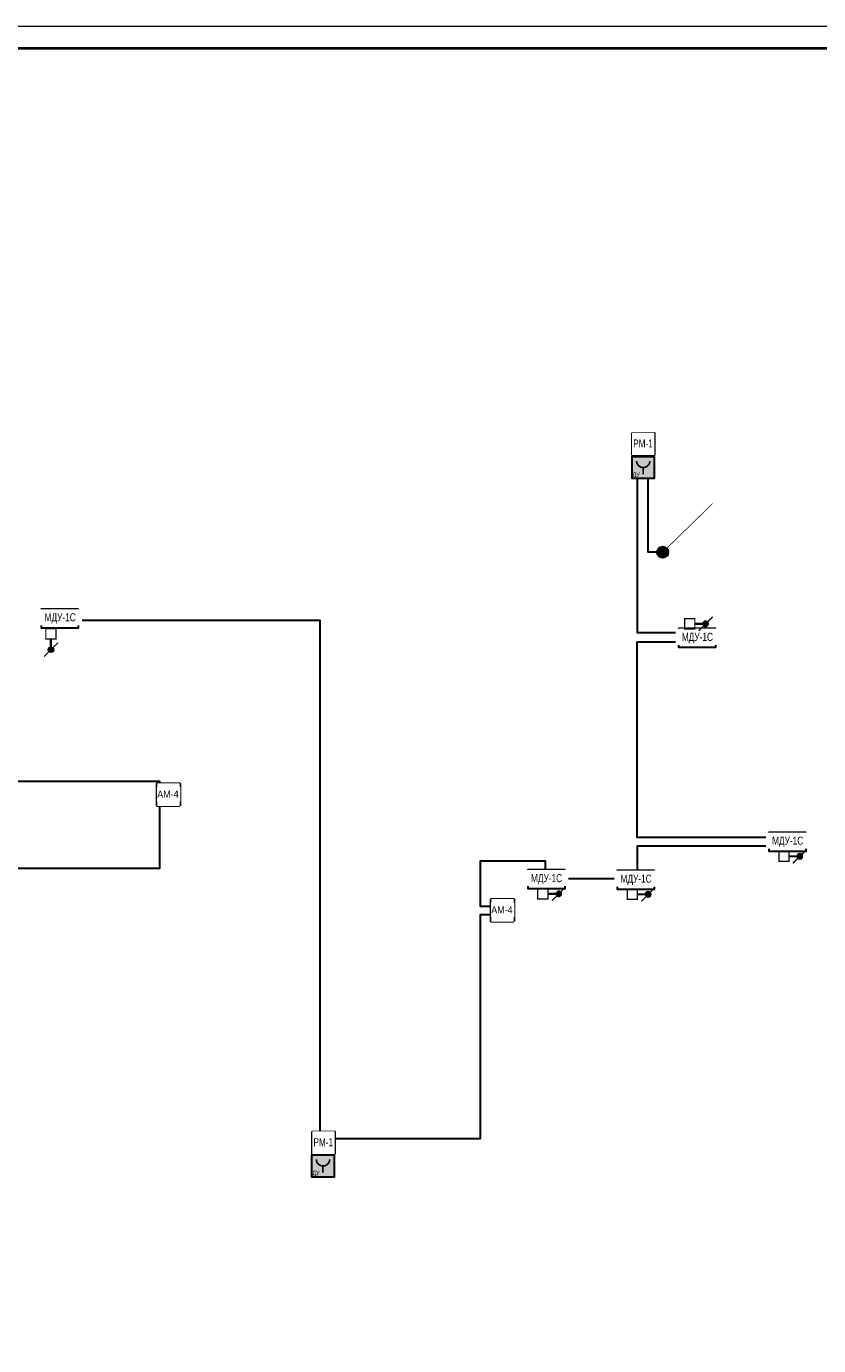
# Model space of a CAD drawing. Header units: millimetres. Extents: x -816133 to 919604, y 87941 to 147341.
# Tile 3 of 201: x -778378 to -760546, y 117641 to 147341. Entities that reach past the tile are written whole.
import ezdxf
from ezdxf.enums import TextEntityAlignment as Align

# ---------------------------------------------------------------- set-up
doc = ezdxf.new("R2010")
doc.units = ezdxf.units.MM
doc.set_wipeout_variables(frame=1)
for name, color, linetype, lineweight in [('_АПС_Оборудование', 1, 'Continuous', 30), ('RC-Извещатели_пожарные', 1, 'Continuous', 30), ('СС-011-ПОЖ-СИГНАЛИЗАЦИЯ', 1, 'Continuous', 30), ('УГО АПС и АПЗ$0$_АПС_Оборудование', 1, 'Continuous', 30), ('УГО АПС и АПЗ$0$АПС', 1, 'Continuous', 50), ('УГО АПС и АПЗ$0$СС-011-ПОЖ-СИГНАЛИЗАЦИЯ', 1, 'Continuous', 30)]:
    doc.layers.add(name, color=color, linetype=linetype, lineweight=lineweight)
for name, color, linetype in [('EI_HATCH_GALV', 7, 'Continuous'), ('АПС', 5, 'Continuous'), ('АПС_Оборудование', 1, 'Continuous'), ('формат', 250, 'Continuous')]:
    doc.layers.add(name, color=color, linetype=linetype)
doc.styles.add('Arial', font='arial.ttf', dxfattribs={"width": 0.9, "height": 700})
doc.styles.add('Arial Narrow', font='ARIALN.TTF', dxfattribs={"width": 0.9, "height": 600})

# ---------------------------------------------------------------- blocks, each defined once
blk = doc.blocks.new('*U1162')
at = {"color": 0, "lineweight": 0}
blk.add_lwpolyline([(-841, 0), (0, 0), (0, 594), (-841, 594)], close=True, dxfattribs=at)
at = {"lineweight": 40}
blk.add_lwpolyline([(-821, 5), (-5, 5), (-5, 589), (-821, 589)], close=True, dxfattribs=at)
at = {"style": 'Arial', "width": 0.9, "flags": 8}
blk.add_attdef('FORMAT', (-36.87, 1.26), '', height=2.8, dxfattribs=at)
blk = doc.blocks.new('ам4')
at = {"layer": '_АПС_Оборудование', "lineweight": 40, "ltscale": 100}
blk.add_lwpolyline([(445835, -194248), (445327, -194248), (445327, -193740), (445835, -193740)], close=True, dxfattribs=at)
blk.add_wipeout([(445327, -193740), (445835, -193740), (445835, -194248), (445327, -194248)]).dxf.layer = 'АПС_Оборудование'
at = {"layer": '_АПС_Оборудование', "ltscale": 100, "insert": (445583, -193981), "char_height": 160, "attachment_point": 5, "style": 'Arial', "bg_fill": 2}
blk.add_mtext_dynamic_manual_height_columns('\\pxi-0.17961;АМ-4', width=363, gutter_width=174694, heights=[0], dxfattribs=at)
blk = doc.blocks.new('УГО АПС и АПЗ$0$РМ-1')
at = {"layer": 'УГО АПС и АПЗ$0$АПС', "color": 1, "lineweight": 30, "ltscale": 100}
blk.add_lwpolyline([(-210, 420), (210, 420), (210, 0), (-210, 0)], close=True, dxfattribs=at)
at = {"layer": 'УГО АПС и АПЗ$0$СС-011-ПОЖ-СИГНАЛИЗАЦИЯ', "color": 1, "lineweight": 30}
blk.add_lwpolyline([(-210, 420), (210, 420), (210, 0), (-210, 0)], close=True, dxfattribs=at)
at = {"color": 1}
blk.add_wipeout([(-210, 420), (210, 420), (210, 0), (-210, 0), (-210, 0)], dxfattribs=at)
at = {"color": 1, "lineweight": 30, "style": 'Arial Narrow', "width": 0.9}
blk.add_text('РМ-1', height=150, dxfattribs=at).set_placement((-4, 219), align=Align.MIDDLE_CENTER)
blk = doc.blocks.new('_МДУ')
at = {"color": 1}
blk.add_wipeout([(-350, 175), (350, 175), (350, -175), (-350, -175)], dxfattribs=at)
at = {"layer": 'АПС', "color": 1, "lineweight": 30, "ltscale": 200}
blk.add_lwpolyline([(350, 175), (-350, 175), (-350, -175), (350, -175)], close=True, dxfattribs=at)
at = {"layer": 'АПС', "color": 0, "lineweight": 30, "ltscale": 200, "insert": (3, 0), "char_height": 151, "width": 668.29, "attachment_point": 5, "style": 'Arial Narrow', "bg_fill": 2}
blk.add_mtext('МДУ-1С', dxfattribs=at)
blk = doc.blocks.new('озк_выт')
at = {"layer": 'УГО АПС и АПЗ$0$_АПС_Оборудование', "ltscale": 200}
h = blk.add_hatch(color=5, dxfattribs=at)
h.dxf.hatch_style = 1
h.paths.add_polyline_path([(468756, -41333, 1), (468645, -41333, 1)])
at = {"color": 5, "const_width": 29.5}
blk.add_lwpolyline([(468544, -41177), (468661, -41294)], dxfattribs=at)
at = {"layer": 'УГО АПС и АПЗ$0$_АПС_Оборудование', "color": 5, "lineweight": 35, "ltscale": 200}
blk.add_line((468631, -41333), (468458, -41334), dxfattribs=at)
at = {"layer": 'УГО АПС и АПЗ$0$_АПС_Оборудование', "color": 5, "const_width": 29.5}
blk.add_lwpolyline([(468227, -41449), (468458, -41449), (468458, -41218), (468227, -41218)], close=True, dxfattribs=at)
blk.add_lwpolyline([(468740, -41373), (468857, -41490)], dxfattribs=at)
at = {"layer": 'УГО АПС и АПЗ$0$_АПС_Оборудование', "color": 5}
blk.add_circle((468700, -41333), 55.4, dxfattribs=at)
blk = doc.blocks.new('озк_пр')
at = {"layer": 'УГО АПС и АПЗ$0$_АПС_Оборудование', "ltscale": 200}
h = blk.add_hatch(color=1, dxfattribs=at)
h.dxf.hatch_style = 1
h.paths.add_polyline_path([(468761, -41723, 1), (468650, -41723, 1)])
at = {"color": 1, "const_width": 29.5}
blk.add_lwpolyline([(468549, -41567), (468666, -41684)], dxfattribs=at)
at = {"layer": 'УГО АПС и АПЗ$0$_АПС_Оборудование', "color": 1, "lineweight": 35, "ltscale": 200}
blk.add_line((468636, -41723), (468463, -41723), dxfattribs=at)
at = {"layer": 'УГО АПС и АПЗ$0$_АПС_Оборудование', "color": 1, "const_width": 29.5}
blk.add_lwpolyline([(468233, -41839), (468463, -41839), (468463, -41608), (468232, -41608)], close=True, dxfattribs=at)
blk.add_lwpolyline([(468745, -41762), (468862, -41880)], dxfattribs=at)
at = {"layer": 'УГО АПС и АПЗ$0$_АПС_Оборудование', "color": 1}
blk.add_circle((468706, -41723), 55.4, dxfattribs=at)
blk = doc.blocks.new('*U1156')
at = {"ltscale": 100}
h = blk.add_hatch(color=256, dxfattribs=at)
h.dxf.hatch_style = 1
h.paths.add_polyline_path([(-34.8, 0, 1), (34.8, 0, 1)])
at = {"lineweight": 30}
blk.add_lwpolyline([(312.8, 312.8, 0, 45, 0), (185.6, 185.6, 4.5, 4.5, 0), (24.6, 24.6, 4.5, 4.5, 0)], format="xyseb", dxfattribs=at)
blk.add_circle((0, 0), 34.8, dxfattribs=at)
blk = doc.blocks.new('УДП')
at = {"color": 30}
blk.add_wipeout([(324223, -148669), (324222, -149169), (323722, -149169), (323723, -148669)], dxfattribs=at).dxf.layer = 'RC-Извещатели_пожарные'
blk.add_wipeout([(323722, -149169), (323723, -148669), (324223, -148669), (324222, -149169)], dxfattribs=at).dxf.layer = 'RC-Извещатели_пожарные'
at = {"layer": 'EI_HATCH_GALV', "lineweight": 30, "true_color": 0xffffff}
h = blk.add_hatch(color=7, dxfattribs=at)
h.dxf.hatch_style = 1
h.paths.add_polyline_path([(324223, -148669), (324222, -149169), (323722, -149169), (323723, -148669)])
at = {"layer": 'RC-Извещатели_пожарные', "color": 30, "ltscale": 30}
blk.add_lwpolyline([(324223, -148669), (324222, -149169), (323722, -149169), (323723, -148669)], close=True, dxfattribs=at)
at = {"layer": 'RC-Извещатели_пожарные', "color": 30, "ltscale": 30, "const_width": 37.5}
blk.add_lwpolyline([(323823, -148769, 1), (324123, -148769, 1)], format="xyb", dxfattribs=at)
blk.add_lwpolyline([(323972, -148919), (323972, -149069)], dxfattribs=at)
at = {"color": 30, "lineweight": 30, "style": 'Arial Narrow', "width": 0.9}
blk.add_text('ДУ', height=100, dxfattribs=at).set_placement((323814, -149078), align=Align.MIDDLE_CENTER)

msp = doc.modelspace()

# ---------------------------------------------------------------- linework, layer by layer
at = {"layer": 'СС-011-ПОЖ-СИГНАЛИЗАЦИЯ', "ltscale": 100}
for points in [[(-764054, 135504), (-764385, 135504), (-764385, 137775), (-764630, 137775), (-764630, 133699), (-763591, 133699), (-763591, 133481), (-764634, 133481), (-764634, 129086), (-761505, 129086), (-761505, 128888), (-764631, 128888), (-764631, 128150), (-766690, 128150), (-766690, 128548), (-768162, 128548), (-768162, 127535), (-767717, 127535), (-767717, 127337), (-768162, 127337), (-768162, 122296), (-771542, 122296), (-771542, 121758), (-771769, 121758), (-771769, 133964), (-777202, 133964)], [(-784932, 129889), (-783186, 129889), (-783186, 123866), (-782999, 123866), (-782999, 124091), (-779226, 124091), (-779226, 128389), (-775373, 128389), (-775373, 130341), (-784991, 130341), (-784991, 129994)]]:
    msp.add_lwpolyline(points, dxfattribs=at)

# ---------------------------------------------------------------- block references
at = {"xscale": 3.600000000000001, "yscale": 3.600000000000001, "zscale": 3.600000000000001, "rotation": 359.2880171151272}
msp.add_blockref('*U1156', (-764054, 135504), dxfattribs=at)
at = {"layer": 'формат', "xscale": 100, "yscale": 100, "zscale": 100}
msp.add_blockref('*U1162', (-732033, 87941), dxfattribs=at)

# ---------------------------------------------------------------- next in the draw order: block references
at = {"layer": '_АПС_Оборудование', "color": 0, "lineweight": 30, "xscale": 1.2, "yscale": 1.2, "zscale": 1.2}
for p in [(-777622, 134012), (-763278, 133572), (-761246, 128983), (-766673, 128140), (-764658, 128127)]:
    msp.add_blockref('_МДУ', p, dxfattribs=at)
at = {"layer": 'СС-011-ПОЖ-СИГНАЛИЗАЦИЯ', "lineweight": 30}
for p in [(-1220760, 324038), (-1213243, 321434)]:
    msp.add_blockref('ам4', p, dxfattribs=at)
at = {"layer": 'УГО АПС и АПЗ$0$_АПС_Оборудование', "lineweight": 15, "xscale": 1.2, "yscale": 1.2, "zscale": 1.2}
for p in [(-764494, 137689), (-771691, 121958)]:
    msp.add_blockref('УГО АПС и АПЗ$0$РМ-1', p, dxfattribs=at)

# ---------------------------------------------------------------- next in the draw order: block references
at = {"layer": 'СС-011-ПОЖ-СИГНАЛИЗАЦИЯ', "lineweight": 30}
for p in [(-1088467, 286329), (-1095674, 270604)]:
    msp.add_blockref('УДП', p, dxfattribs=at)
at = {"layer": 'СС-011-ПОЖ-СИГНАЛИЗАЦИЯ', "lineweight": 30, "xscale": -1, "rotation": 180}
for p in [(-1231790, 92558), (-1229668, 87323), (-1235095, 86479), (-1233081, 86467)]:
    msp.add_blockref('озк_выт', p, dxfattribs=at)
at = {"layer": 'СС-011-ПОЖ-СИГНАЛИЗАЦИЯ', "lineweight": 30, "rotation": 270}
msp.add_blockref('озк_пр', (-736101, 602014), dxfattribs=at)

doc.saveas('drawing.dxf')
